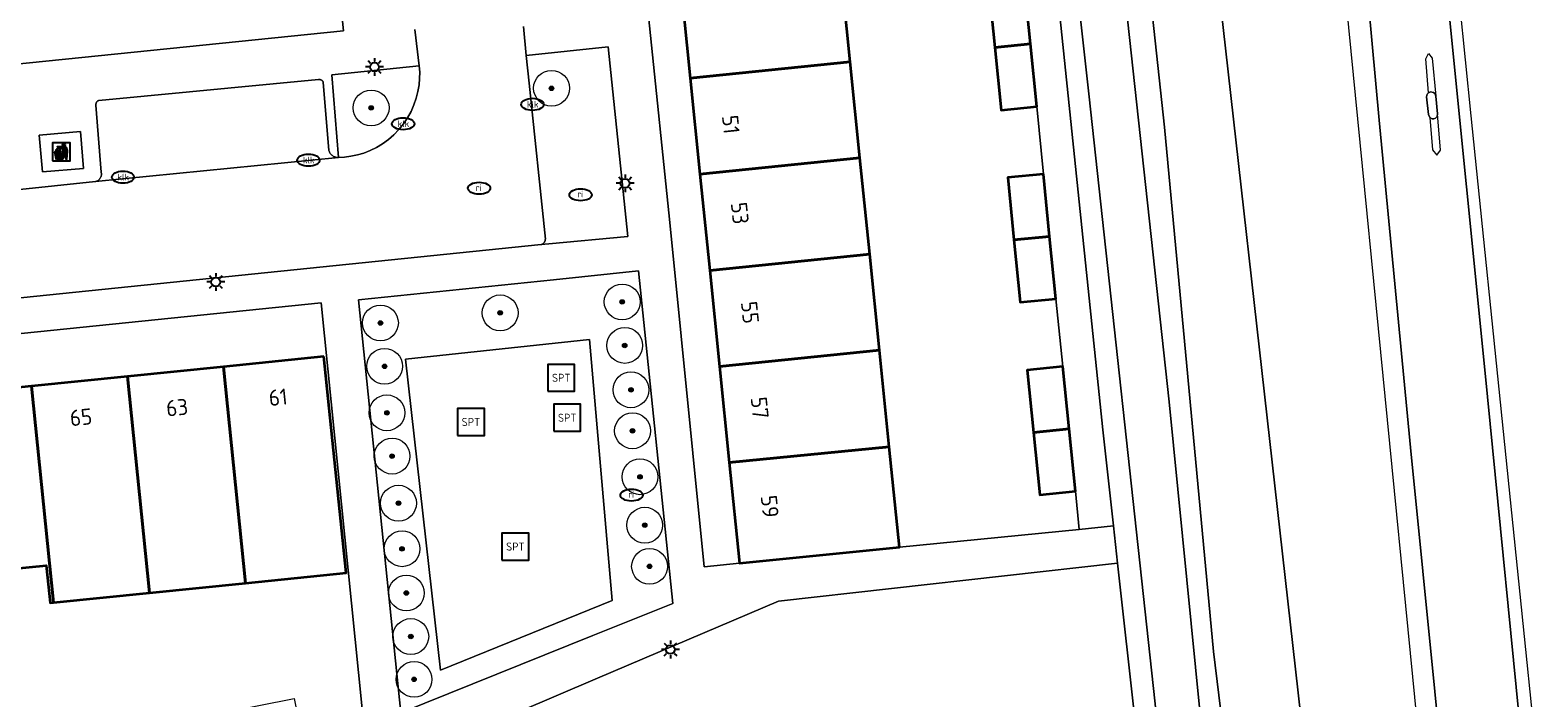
# Model space of a CAD drawing. Header units: metres. Extents: x 103671 to 105190, y 427150 to 429171.
# Tile 151 of 256: x 104716 to 104800, y 427461 to 427499. Entities that reach past the tile are written whole.
import ezdxf
from ezdxf.enums import TextEntityAlignment as Align

# ---------------------------------------------------------------- set-up
doc = ezdxf.new("R2010")
doc.units = ezdxf.units.M
for name, color, linetype, lineweight in [('B-WE-GR-BOOM-S', 253, 'Continuous', 25), ('B-WE-IE-AFVAL APART PLAATS-S', 253, 'Continuous', 25), ('B-WE-IE-MEUBILAIR-S', 253, 'Continuous', 25), ('B-WE-IE-MEUBILAIR_WEGMEUBILAIR-S', 253, 'Continuous', 25), ('B-WE-IE-TERREINAFSCHEIDING_KUNSTMATIG_HEKWERK-G', 253, 'IE-TERREINAFSCHEIDING_KUNSTMATIG-SO', 18), ('B-WE-IE-TERREINAFSCHEIDING_KUNSTMATIG_HEKWERK_RASTER-G', 253, 'IE-TERREINAFSCHEIDING_KUNSTMATIG-SO', 18), ('B-WE-OG-BEBOUWING-GV', 253, 'Continuous', 35), ('B-WE-OG-BEBOUWING-T18', 7, 'Continuous', 18), ('B-WE-OG-TERREIN_BEGROEID-GV', 253, 'Continuous', 18), ('B-WE-OG-TERREIN_ERF-GV', 253, 'Continuous', 18), ('B-WE-OG-TERREIN_OEVER-GV', 253, 'Continuous', 18), ('B-WE-OG-WATER_SLOOT-GV', 253, 'Continuous', 18), ('B-WE-OG-WEG-GV', 253, 'Continuous', 18), ('B-WE-VH-GESLOTENVERHARDING-GV', 253, 'Continuous', 18), ('B-WE-VH-GESLOTENVERHARDING_ASFALT-GV', 253, 'Continuous', 18), ('B-WE-VH-GESLOTENVERHARDING_BETON-GV', 253, 'Continuous', 18), ('B-WE-VH-GESLOTENVERHARDING_KUNSTSTOF-GV', 253, 'Continuous', 18), ('B-WE-VH-OPENVERHARDING_BETONSTRAATSTEEN-GV', 253, 'Continuous', 18), ('B-WE-VH-OPENVERHARDING_TEGEL-GV', 253, 'Continuous', 18), ('B-WE-VW-MARKERING_PICTOGRAM-G', 253, 'Continuous', 18)]:
    doc.layers.add(name, color=color, linetype=linetype, lineweight=lineweight)
doc.styles.add('NLCS-ISO', font='NLCS-ISO.ttf')
doc.styles.add('NLCS-ISO-M500-T18', font='NLCS-ISO.ttf', dxfattribs={"height": 0.9})
doc.linetypes.add('IE-TERREINAFSCHEIDING_KUNSTMATIG-SO', pattern='A,4,[82,NLCS.SHX,S=0.75,R=90,X=0,Y=0],4,-2', length=10)

# ---------------------------------------------------------------- blocks, each defined once
blk = doc.blocks.new('SIE-AFVAL APART PLAATS-SO')
h = blk.add_hatch(color=256)
h.dxf.hatch_style = 1
h.paths.add_polyline_path([(-0.09, 0.07), (-1.76, 0.07, 0.819081), (-1.79, -0.09), (-1.4, -2.19, 0.36153), (-1.37, -2.21), (-0.47, -2.21, 0.36153), (-0.44, -2.19), (-0.05, -0.09, 0.819081)])
h.paths.add_polyline_path([(-0.16, -0.1), (-0.2, -0.33), (-0.49, -0.33), (-0.47, -0.1)], flags=16)
h.paths.add_polyline_path([(-0.55, -0.1), (-0.58, -0.33), (-0.87, -0.33), (-0.87, -0.1)], flags=16)
h.paths.add_polyline_path([(-0.22, -0.42), (-0.27, -0.73), (-0.53, -0.73), (-0.5, -0.42)], flags=16)
h.paths.add_polyline_path([(-0.58, -0.42), (-0.61, -0.73), (-0.87, -0.73), (-0.87, -0.42)], flags=16)
h.paths.add_polyline_path([(-0.95, -0.1), (-0.95, -0.33), (-1.27, -0.33), (-1.29, -0.1)], flags=16)
h.paths.add_polyline_path([(-0.95, -0.42), (-0.95, -0.73), (-1.23, -0.73), (-1.26, -0.42)], flags=16)
h.paths.add_polyline_path([(-0.29, -0.83), (-0.34, -1.09), (-0.56, -1.09), (-0.54, -0.83)], flags=16)
h.paths.add_polyline_path([(-0.62, -0.83), (-0.65, -1.09), (-0.87, -1.09), (-0.87, -0.83)], flags=16)
h.paths.add_polyline_path([(-0.95, -0.83), (-0.95, -1.09), (-1.2, -1.09), (-1.22, -0.83)], flags=16)
h.paths.add_polyline_path([(-1.35, -0.33), (-1.64, -0.33), (-1.69, -0.1), (-1.37, -0.1)], flags=16)
h.paths.add_polyline_path([(-1.34, -0.42), (-1.31, -0.73), (-1.57, -0.73), (-1.63, -0.42)], flags=16)
h.paths.add_polyline_path([(-0.36, -1.18), (-0.41, -1.44), (-0.6, -1.44), (-0.57, -1.18)], flags=16)
h.paths.add_polyline_path([(-0.65, -1.18), (-0.68, -1.44), (-0.87, -1.44), (-0.87, -1.18)], flags=16)
h.paths.add_polyline_path([(-1.3, -0.83), (-1.28, -1.09), (-1.5, -1.09), (-1.55, -0.83)], flags=16)
h.paths.add_polyline_path([(-0.95, -1.18), (-0.95, -1.44), (-1.17, -1.44), (-1.19, -1.18)], flags=16)
h.paths.add_polyline_path([(-0.42, -1.53), (-0.47, -1.79), (-0.63, -1.79), (-0.6, -1.53)], flags=16)
h.paths.add_polyline_path([(-1.27, -1.18), (-1.25, -1.44), (-1.44, -1.44), (-1.49, -1.18)], flags=16)
h.paths.add_polyline_path([(-0.69, -1.53), (-0.71, -1.79), (-0.87, -1.79), (-0.87, -1.53)], flags=16)
h.paths.add_polyline_path([(-0.95, -1.53), (-0.95, -1.79), (-1.13, -1.79), (-1.16, -1.53)], flags=16)
h.paths.add_polyline_path([(-1.24, -1.53), (-1.22, -1.79), (-1.37, -1.79), (-1.42, -1.53)], flags=16)
h.paths.add_polyline_path([(-0.49, -1.89), (-0.53, -2.13), (-0.66, -2.13), (-0.64, -1.89)], flags=16)
h.paths.add_polyline_path([(-0.72, -1.89), (-0.74, -2.13), (-0.87, -2.13), (-0.87, -1.89)], flags=16)
h.paths.add_polyline_path([(-0.95, -1.89), (-0.95, -2.13), (-1.1, -2.13), (-1.12, -1.89)], flags=16)
h.paths.add_polyline_path([(-1.21, -1.89), (-1.18, -2.13), (-1.31, -2.13), (-1.35, -1.89)], flags=16)
h.paths.add_polyline_path([(-0.19, 0.78, -0.01173), (-0.3, 0.78, -0.148797), (-0.42, 1.03, -0.136076), (-0.69, 0.87), (-0.78, 0.85, -0.038293), (-1.14, 0.96), (-1.19, 0.81, -0.243822), (-1.56, 0.45, 0.344326), (-1, 0.22, -0.139345), (-0.6, 0.22, 0.618436), (-0.56, 0.27, -0.441494), (-0.47, 0.44, 0.309048)])
h.paths.add_polyline_path([(-0.49, 0.51, 0.351556), (-0.64, 0.31, 0.121061), (-1.02, 0.29, -0.288745), (-1.45, 0.42, 0.203599), (-1.12, 0.79), (-1.09, 0.87, 0.083075), (-0.28, 0.71, -0.242261)], flags=16)
h.paths.add_polyline_path([(-0.4, 0.79, -0.023345), (-0.63, 0.82, 0.07081), (-0.46, 0.9, 0.059965)], flags=16)
h.paths.add_polyline_path([(1.12, 1.48), (-1.07, 1.48, 0.860559), (-1.08, 1.42), (0.29, 1, -0.146703), (0.53, 0.28, 0.421968), (0.56, 0.25), (1.6, 0.31, 0.450293), (1.63, 0.34, 0.122241)])
h.paths.add_polyline_path([(0.26, 1.93, 1), (1.07, 1.93, 1)])
h.paths.add_polyline_path([(1.65, 0.15, 0.429303), (1.62, 0.18), (0.55, 0.23, 0.38429), (0.51, 0.2), (0.16, -2.16, 0.83726), (0.22, -2.18), (0.99, -0.78, -0.688204), (1.05, -0.78), (1.36, -2.14, 0.84934), (1.42, -2.14)])
for p, q in [((-0.09, 0.07), (-1.76, 0.07)), ((-1.4, -2.19), (-1.79, -0.09)), ((-1.37, -0.1), (-1.69, -0.1)), ((-1.64, -0.33), (-1.69, -0.1)), ((-1.64, -0.33), (-1.35, -0.33)), ((-1.63, -0.42), (-1.34, -0.42)), ((-1.57, -0.73), (-1.63, -0.42)), ((-1.57, -0.73), (-1.31, -0.73)), ((-1.55, -0.83), (-1.3, -0.83)), ((-1.5, -1.09), (-1.55, -0.83)), ((-1.5, -1.09), (-1.28, -1.09)), ((-1.49, -1.18), (-1.27, -1.18)), ((-1.44, -1.44), (-1.49, -1.18)), ((-1.44, -1.44), (-1.25, -1.44)), ((-1.42, -1.53), (-1.24, -1.53)), ((-1.37, -1.79), (-1.42, -1.53)), ((-1.37, -1.79), (-1.22, -1.79)), ((-1.37, -2.21), (-0.47, -2.21)), ((-1.31, -2.13), (-1.35, -1.89)), ((-1.35, -1.89), (-1.21, -1.89)), ((-1.31, -2.13), (-1.18, -2.13)), ((-0.95, -0.1), (-1.29, -0.1)), ((-1.27, -0.33), (-0.95, -0.33)), ((-1.26, -0.42), (-0.95, -0.42)), ((-1.23, -0.73), (-0.95, -0.73)), ((-1.22, -0.83), (-0.95, -0.83)), ((-1.2, -1.09), (-0.95, -1.09)), ((-1.19, -1.18), (-0.95, -1.18)), ((-1.17, -1.44), (-0.95, -1.44)), ((-1.16, -1.53), (-0.95, -1.53)), ((-1.13, -1.79), (-0.95, -1.79)), ((-1.12, -1.89), (-0.95, -1.89)), ((-1.1, -2.13), (-0.95, -2.13)), ((-0.95, -0.1), (-0.95, -0.33)), ((-0.95, -0.42), (-0.95, -0.73)), ((-0.95, -0.83), (-0.95, -1.09)), ((-0.95, -1.18), (-0.95, -1.44)), ((-0.95, -1.53), (-0.95, -1.79)), ((-0.95, -1.89), (-0.95, -2.13)), ((-0.87, -0.1), (-0.87, -0.33)), ((-0.55, -0.1), (-0.87, -0.1)), ((-0.87, -0.33), (-0.58, -0.33)), ((-0.87, -0.42), (-0.87, -0.73)), ((-0.87, -0.42), (-0.58, -0.42)), ((-0.87, -0.73), (-0.61, -0.73)), ((-0.87, -0.83), (-0.62, -0.83)), ((-0.87, -0.83), (-0.87, -1.09)), ((-0.87, -1.09), (-0.65, -1.09)), ((-0.87, -1.18), (-0.65, -1.18)), ((-0.87, -1.18), (-0.87, -1.44)), ((-0.87, -1.44), (-0.68, -1.44)), ((-0.87, -1.53), (-0.69, -1.53)), ((-0.87, -1.53), (-0.87, -1.79)), ((-0.87, -1.79), (-0.71, -1.79)), ((-0.87, -1.89), (-0.87, -2.13)), ((-0.87, -1.89), (-0.72, -1.89)), ((-0.87, -2.13), (-0.74, -2.13)), ((-0.66, -2.13), (-0.53, -2.13)), ((-0.64, -1.89), (-0.49, -1.89)), ((-0.63, -1.79), (-0.47, -1.79)), ((-0.6, -1.44), (-0.41, -1.44)), ((-0.6, -1.53), (-0.42, -1.53)), ((-0.57, -1.18), (-0.36, -1.18)), ((-0.56, -1.09), (-0.34, -1.09)), ((-0.54, -0.83), (-0.29, -0.83)), ((-0.53, -0.73), (-0.27, -0.73)), ((-0.53, -2.13), (-0.49, -1.89)), ((-0.5, -0.42), (-0.22, -0.42)), ((-0.49, -0.33), (-0.2, -0.33)), ((-0.16, -0.1), (-0.47, -0.1)), ((-0.47, -1.79), (-0.42, -1.53)), ((-0.44, -2.19), (-0.05, -0.09)), ((-0.41, -1.44), (-0.36, -1.18)), ((-0.34, -1.09), (-0.29, -0.83)), ((-0.27, -0.73), (-0.22, -0.42)), ((-0.2, -0.33), (-0.16, -0.1))]:
    blk.add_line(p, q)
blk.add_lwpolyline([(-2.5, -2.51), (2.5, -2.51), (2.5, 2.49), (-2.5, 2.49)], close=True)
for points in [[(-0.78, 0.85, -0.038293), (-1.14, 0.96), (-1.19, 0.81, -0.243822), (-1.56, 0.45, 0.344326), (-1, 0.22, -0.139345), (-0.6, 0.22, 0.618436), (-0.56, 0.27, -0.441494), (-0.47, 0.44, 0.309048), (-0.19, 0.78, -0.01173), (-0.3, 0.78, -0.01173)], [(-0.78, 0.85), (-0.69, 0.87, 0.136076), (-0.42, 1.03, 0.156405), (-0.29, 0.77)], [(-0.78, 0.85), (-0.69, 0.87, 0.136076), (-0.42, 1.03, 0.148797), (-0.3, 0.78, 0.148797)], [(-0.63, 0.82, 0.07081), (-0.46, 0.9, 0.059965), (-0.4, 0.79, 0.059965)], [(-0.4, 0.79, -0.023345), (-0.63, 0.82)]]:
    blk.add_lwpolyline(points, format="xyb")
for points in [[(-1.09, 0.87), (-1.12, 0.79, -0.203599), (-1.45, 0.42, 0.288745), (-1.02, 0.29, -0.121061), (-0.64, 0.31, -0.351556), (-0.49, 0.51, 0.242261), (-0.28, 0.71, -0.083075)], [(-1.07, 1.48), (1.12, 1.48, -0.122241), (1.63, 0.34, -0.450293), (1.6, 0.31), (0.56, 0.25, -0.421968), (0.53, 0.28, 0.146703), (0.29, 1), (-1.08, 1.42, -0.860559)], [(0.55, 0.23), (1.62, 0.18, -0.429303), (1.65, 0.15), (1.42, -2.14, -0.84934), (1.36, -2.14), (1.05, -0.78, 0.688204), (0.99, -0.78), (0.22, -2.18, -0.83726), (0.16, -2.16), (0.51, 0.2, -0.38429)]]:
    blk.add_lwpolyline(points, format="xyb", close=True)
for points in [[(-1.35, -0.33), (-1.37, -0.1)], [(-1.31, -0.73), (-1.34, -0.42)], [(-1.28, -1.09), (-1.3, -0.83)], [(-1.27, -0.33), (-1.29, -0.1)], [(-1.25, -1.44), (-1.27, -1.18)], [(-1.23, -0.73), (-1.26, -0.42)], [(-1.22, -1.79), (-1.24, -1.53)], [(-1.2, -1.09), (-1.22, -0.83)], [(-1.18, -2.13), (-1.21, -1.89)], [(-1.17, -1.44), (-1.19, -1.18)], [(-1.18, -2.22), (-1.18, -2.21)], [(-1.13, -1.79), (-1.16, -1.53)], [(-1.1, -2.13), (-1.12, -1.89)], [(-0.74, -2.13), (-0.72, -1.89)], [(-0.71, -1.79), (-0.69, -1.53)], [(-0.68, -1.44), (-0.65, -1.18)], [(-0.66, -2.13), (-0.64, -1.89)], [(-0.65, -1.09), (-0.62, -0.83)], [(-0.63, -1.79), (-0.6, -1.53)], [(-0.61, -0.73), (-0.58, -0.42)], [(-0.6, -1.44), (-0.57, -1.18)], [(-0.58, -0.33), (-0.55, -0.1)], [(-0.56, -1.09), (-0.54, -0.83)], [(-0.53, -0.73), (-0.5, -0.42)], [(-0.49, -0.33), (-0.47, -0.1)]]:
    blk.add_lwpolyline(points)
blk.add_circle((0.66, 1.93), 0.401)
for centre, radius, start, end in [((-1.76, -0.01), 0.0869, 90, 247.281), ((-0.09, -0.01), 0.0869, 292.719, 90), ((-1.37, -2.18), 0.0318, 190.4943, 270), ((-0.47, -2.18), 0.0318, 270, 349.5057)]:
    blk.add_arc(centre, radius, start, end)
blk = doc.blocks.new('SIE-MEUBILAIR_PAAL_LICHTMAST-SO')
for points in [[(-0.62, 0), (-1, 0)], [(-0.71, 0.71), (-0.44, 0.44)], [(0, 1), (0, 0.62)], [(0.44, 0.44), (0.71, 0.71)], [(1, 0), (0.62, 0)], [(-0.71, -0.71), (-0.44, -0.44)], [(0, -0.62), (0, -1)], [(0.44, -0.44), (0.71, -0.71)]]:
    blk.add_lwpolyline(points)
blk.add_circle((0, 0), 0.5)
blk = doc.blocks.new('SIE-MEUBILAIR_PUT_KOLK-SO')
blk.add_ellipse((0, 0), major_axis=(1.25, 0), ratio=0.54)
at = {"style": 'NLCS-ISO'}
blk.add_text('klk', height=0.75, dxfattribs=at).set_placement((0.03, 0), align=Align.MIDDLE_CENTER)
blk = doc.blocks.new('SIE-MEUBILAIR_PUT_RIOOLPUT-SO')
blk.add_ellipse((0, 0), major_axis=(1.25, 0), ratio=0.54)
at = {"style": 'NLCS-ISO'}
blk.add_text('ri', height=0.75, dxfattribs=at).set_placement((-0.04, 0.07), align=Align.MIDDLE_CENTER)
blk = doc.blocks.new('SIE-WEG_SPEELTOESTEL-SO')
at = {"flags": 128}
blk.add_lwpolyline([(-3.75, -3.75), (3.75, -3.75), (3.75, 3.75), (-3.75, 3.75)], close=True, dxfattribs=at)
at = {"style": 'NLCS-ISO'}
blk.add_text('SPT', height=2.25, dxfattribs=at).set_placement((0, 0), align=Align.MIDDLE_CENTER)
blk = doc.blocks.new('SGR-BOOM_GBKN-SO')
at = {"linetype": 'ByBlock', "lineweight": 18}
h = blk.add_hatch(color=0, dxfattribs=at)
h.dxf.hatch_style = 1
edge = h.paths.add_edge_path()
edge.add_arc((0, 0), 0.25, 0, 360)
at = {"color": 0, "linetype": 'ByBlock', "lineweight": 18}
for radius in [2, 0.25]:
    blk.add_circle((0, 0), radius, dxfattribs=at)
at = {"color": 0, "linetype": 'ByBlock', "lineweight": 18, "style": 'NLCS-ISO'}
blk.add_attdef('SOORT', (2.5, 0), '', height=1.5, dxfattribs=at)

msp = doc.modelspace()

# ---------------------------------------------------------------- linework, layer by layer
at = {"layer": 'B-WE-IE-TERREINAFSCHEIDING_KUNSTMATIG_HEKWERK-G', "flags": 128}
for points in [[(104713.791, 427496.5), (104733.371, 427498.491)], [(104772.456, 427490.494), (104772.089, 427494.271)], [(104773.538, 427479.74), (104773.148, 427483.523)], [(104774.248, 427472.777), (104774.457, 427470.635)], [(104774.457, 427470.635), (104764.423, 427469.634)]]:
    msp.add_lwpolyline(points, dxfattribs=at)
at = {"layer": 'B-WE-IE-TERREINAFSCHEIDING_KUNSTMATIG_HEKWERK_RASTER-G', "flags": 128}
for points in [[(104793.596, 427457.285), (104789.389, 427500)], [(104795.703, 427500), (104796.322, 427493.744)], [(104796.322, 427493.744), (104800.479, 427453.191)]]:
    msp.add_lwpolyline(points, dxfattribs=at)
at = {"layer": 'B-WE-OG-BEBOUWING-GV', "flags": 128}
for points in [[(104761.117, 427502.123), (104752.181, 427501.213), (104752.728, 427495.846), (104761.663, 427496.756)], [(104771.378, 427501.244), (104769.388, 427501.041), (104769.743, 427497.559), (104771.733, 427497.762)], [(104771.733, 427497.762), (104769.743, 427497.559), (104770.099, 427494.068), (104772.089, 427494.271)], [(104761.663, 427496.756), (104752.728, 427495.846), (104753.274, 427490.479), (104762.209, 427491.389)], [(104762.209, 427491.389), (104753.274, 427490.479), (104753.821, 427485.111), (104762.755, 427486.021)], [(104772.456, 427490.494), (104770.466, 427490.296), (104770.812, 427486.814), (104772.802, 427487.011)], [(104772.802, 427487.011), (104770.812, 427486.814), (104771.158, 427483.325), (104773.148, 427483.523)], [(104762.755, 427486.021), (104753.821, 427485.111), (104754.368, 427479.744), (104763.302, 427480.654)], [(104732.276, 427480.289), (104726.655, 427479.719), (104727.885, 427467.632), (104733.506, 427468.202)], [(104763.302, 427480.654), (104754.368, 427479.744), (104754.915, 427474.364), (104763.851, 427475.255)], [(104726.655, 427479.719), (104721.292, 427479.174), (104722.523, 427467.089), (104727.885, 427467.632)], [(104773.538, 427479.74), (104771.548, 427479.537), (104771.903, 427476.055), (104773.893, 427476.258)], [(104715.934, 427478.63), (104710.575, 427478.086), (104711.804, 427466.018), (104712.011, 427466.039), (104711.798, 427468.128), (104716.763, 427468.616), (104716.975, 427466.527), (104717.164, 427466.546)], [(104721.292, 427479.174), (104715.934, 427478.63), (104717.164, 427466.546), (104722.523, 427467.089)], [(104773.893, 427476.258), (104771.903, 427476.055), (104772.258, 427472.574), (104774.248, 427472.777)], [(104763.851, 427475.255), (104754.915, 427474.364), (104755.488, 427468.743), (104764.423, 427469.634)]]:
    msp.add_lwpolyline(points, close=True, dxfattribs=at)
at = {"layer": 'B-WE-OG-TERREIN_BEGROEID-GV', "flags": 128}
for points in [[(104772.472, 427563.738), (104773.528, 427549.226), (104774.89, 427532.484), (104776.779, 427515.672), (104778.475, 427500), (104779.221, 427493.114), (104781.96, 427463.806), (104783.434, 427451.757)], [(104788.416, 427446.138), (104782.354, 427500), (104780.182, 427519.3), (104776.574, 427562.215)]]:
    msp.add_lwpolyline(points, dxfattribs=at)
for points in [[(104744.404, 427486.546), (104744.831, 427486.586), (104749.244, 427486.996), (104748.144, 427497.6), (104743.574, 427497.108), (104743.733, 427495.576), (104744.639, 427486.85), (104744.638, 427486.831), (104744.635, 427486.811), (104744.632, 427486.791), (104744.627, 427486.772), (104744.621, 427486.752), (104744.613, 427486.733), (104744.605, 427486.714), (104744.595, 427486.695), (104744.583, 427486.677), (104744.571, 427486.66), (104744.557, 427486.643), (104744.543, 427486.628), (104744.527, 427486.614), (104744.511, 427486.6), (104744.494, 427486.588), (104744.477, 427486.577), (104744.459, 427486.568), (104744.441, 427486.559), (104744.422, 427486.552)], [(104737.597, 427496.538), (104732.712, 427496.045), (104733.081, 427491.413), (104733.427, 427491.433), (104733.781, 427491.482), (104734.141, 427491.559), (104734.501, 427491.668), (104734.859, 427491.809), (104735.21, 427491.983), (104735.55, 427492.188), (104735.875, 427492.425), (104736.181, 427492.692), (104736.463, 427492.985), (104736.718, 427493.302), (104736.944, 427493.638), (104737.138, 427493.991), (104737.3, 427494.354), (104737.428, 427494.724), (104737.523, 427495.097), (104737.585, 427495.468), (104737.617, 427495.834), (104737.62, 427496.192)], [(104736.563, 427460.385), (104747.3, 427464.698), (104751.766, 427466.492), (104749.85, 427485.079), (104745.095, 427484.589), (104734.207, 427483.468)], [(104736.828, 427480.152), (104747.101, 427481.249), (104748.374, 427466.655), (104738.788, 427462.771)]]:
    msp.add_lwpolyline(points, close=True, dxfattribs=at)
at = {"layer": 'B-WE-OG-TERREIN_ERF-GV', "flags": 128}
for points in [[(104713.791, 427496.5), (104733.371, 427498.491), (104731.066, 427521.13), (104728.602, 427546.259), (104708.956, 427544.281)], [(104761.117, 427502.123), (104761.663, 427496.756), (104762.209, 427491.389), (104762.755, 427486.021), (104763.302, 427480.654), (104763.851, 427475.255), (104764.423, 427469.634), (104774.457, 427470.635), (104774.248, 427472.777), (104772.258, 427472.574), (104771.903, 427476.055), (104771.548, 427479.537), (104773.538, 427479.74), (104773.148, 427483.523), (104771.158, 427483.325), (104770.812, 427486.814), (104770.466, 427490.296), (104772.456, 427490.494), (104772.089, 427494.271), (104770.099, 427494.068), (104769.743, 427497.559), (104769.388, 427501.041)], [(104709.892, 427453.967), (104716.61, 427455.33), (104716.027, 427458.273), (104717.985, 427458.653), (104719.948, 427459.035), (104720.534, 427456.102), (104727.271, 427457.458), (104726.672, 427460.403), (104728.642, 427460.796), (104730.603, 427461.188), (104731.187, 427458.237), (104734.575, 427458.959), (104732.116, 427483.29), (104707.874, 427480.82)], [(104779.651, 427441.319), (104776.604, 427468.739), (104757.658, 427466.631), (104747.559, 427462.318), (104736.277, 427457.499)]]:
    msp.add_lwpolyline(points, dxfattribs=at)
for points in [[(104753.274, 427490.479), (104752.728, 427495.846), (104752.181, 427501.213), (104751.634, 427506.58), (104751.088, 427511.948), (104750.515, 427517.569), (104748.532, 427517.367), (104749.326, 427509.781), (104751.585, 427487.788), (104753.512, 427468.546), (104755.488, 427468.743), (104754.915, 427474.364), (104754.368, 427479.744), (104753.821, 427485.111)], [(104710.575, 427478.086), (104715.934, 427478.63), (104721.292, 427479.174), (104726.655, 427479.719), (104732.276, 427480.289), (104733.506, 427468.202), (104727.885, 427467.632), (104722.523, 427467.089), (104717.164, 427466.546), (104716.975, 427466.527), (104716.763, 427468.616), (104711.798, 427468.128), (104712.011, 427466.039), (104711.804, 427466.018), (104706.446, 427465.472), (104701.087, 427464.926), (104695.729, 427464.379), (104690.371, 427463.833), (104684.75, 427463.261), (104683.52, 427475.34), (104689.141, 427475.91), (104694.5, 427476.454), (104699.858, 427476.998), (104705.217, 427477.542)]]:
    msp.add_lwpolyline(points, close=True, dxfattribs=at)
at = {"layer": 'B-WE-OG-TERREIN_OEVER-GV', "flags": 128}
for points in [[(104767.018, 427581.406), (104767.7, 427554.174), (104770.121, 427530.795), (104769.692, 427530.758), (104770.295, 427524.828), (104770.736, 427524.851), (104775.774, 427476.202), (104776.372, 427470.826), (104776.604, 427468.739), (104779.651, 427441.319), (104780.277, 427443.078), (104778.708, 427460.89), (104774.994, 427494.975), (104774.435, 427500), (104771.45, 427526.889), (104768.821, 427557.345)], [(104771.052, 427580.992), (104771.89, 427553.821), (104774.862, 427520.191), (104777.057, 427500), (104779.476, 427477.763), (104782.931, 427443.051), (104782.479, 427442.013), (104781.607, 427441.87), (104780.531, 427442.17), (104780.277, 427443.078), (104779.651, 427441.319), (104780.652, 427441.007), (104782.44, 427441.064), (104783.865, 427441.555), (104784.074, 427444.246), (104783.434, 427451.757), (104781.96, 427463.806), (104779.221, 427493.114), (104778.475, 427500), (104776.779, 427515.672), (104774.89, 427532.484), (104773.528, 427549.226), (104772.472, 427563.738)]]:
    msp.add_lwpolyline(points, dxfattribs=at)
at = {"layer": 'B-WE-OG-WATER_SLOOT-GV', "flags": 128}
msp.add_lwpolyline([(104767.526, 427587.973), (104767.72, 427583.532), (104768.158, 427578.474), (104768.821, 427557.345), (104771.45, 427526.889), (104774.435, 427500), (104774.994, 427494.975), (104778.708, 427460.89), (104780.277, 427443.078), (104780.531, 427442.17), (104781.607, 427441.87), (104782.479, 427442.013), (104782.931, 427443.051), (104779.476, 427477.763), (104777.057, 427500), (104774.862, 427520.191), (104771.89, 427553.821), (104771.052, 427580.992), (104770.924, 427584.294), (104769.344, 427586.617)], close=True, dxfattribs=at)
at = {"layer": 'B-WE-OG-WEG-GV', "flags": 128}
for points in [[(104776.574, 427562.215), (104780.182, 427519.3), (104782.354, 427500), (104788.416, 427446.138)], [(104789.39, 427559.781), (104791.73, 427533.326), (104795.067, 427500), (104797.116, 427479.548), (104799.44, 427455.973), (104800.758, 427440.886), (104801.436, 427428.96), (104802.269, 427411.949), (104803.743, 427395.171)], [(104795.013, 427454.668), (104792.968, 427475.218), (104791.217, 427493.509), (104790.612, 427500), (104789.07, 427516.58), (104787.161, 427536.601), (104786.232, 427546.577), (104785.298, 427557.486)]]:
    msp.add_lwpolyline(points, dxfattribs=at)
at = {"layer": 'B-WE-VH-GESLOTENVERHARDING-GV', "flags": 128}
msp.add_lwpolyline([(104794.245, 427495.049), (104794.077, 427495.078), (104793.962, 427495.034), (104793.892, 427494.957), (104793.862, 427494.798), (104793.961, 427493.819), (104794.044, 427493.648), (104794.167, 427493.578), (104794.257, 427493.578), (104794.365, 427493.619), (104794.445, 427493.712), (104794.478, 427493.862), (104794.378, 427494.852), (104794.312, 427494.985)], close=True, dxfattribs=at)
at = {"layer": 'B-WE-VH-GESLOTENVERHARDING_ASFALT-GV', "flags": 128}
for points in [[(104803.743, 427395.171), (104802.269, 427411.949), (104801.436, 427428.96), (104800.758, 427440.886), (104799.44, 427455.973), (104797.116, 427479.548), (104795.067, 427500), (104791.73, 427533.326), (104789.39, 427559.781), (104788.688, 427575.16), (104787.829, 427592.871), (104786.968, 427606.146), (104786.022, 427628.424), (104783.718, 427665.973), (104783.005, 427680.045), (104782.897, 427682.171), (104782.869, 427682.742), (104781.905, 427702.367), (104781.525, 427716.747), (104782.355, 427729.504)], [(104785.298, 427557.486), (104786.232, 427546.577), (104787.161, 427536.601), (104789.07, 427516.58), (104790.612, 427500), (104791.217, 427493.509), (104792.968, 427475.218), (104795.013, 427454.668), (104795.795, 427445.604), (104795.789, 427442.045), (104795.38, 427438.718), (104794.854, 427435.572), (104795.447, 427414.104), (104796.036, 427410.806), (104798.618, 427378.36)]]:
    msp.add_lwpolyline(points, dxfattribs=at)
msp.add_lwpolyline([(104794.077, 427495.078), (104794.245, 427495.049), (104794.312, 427494.985), (104794.378, 427494.852), (104794.478, 427493.862), (104794.445, 427493.712), (104794.365, 427493.619), (104794.257, 427493.578), (104794.167, 427493.578), (104794.044, 427493.648), (104793.961, 427493.819), (104793.862, 427494.798), (104793.892, 427494.957), (104793.962, 427495.034)], close=True, dxfattribs=at)
at = {"layer": 'B-WE-VH-GESLOTENVERHARDING_BETON-GV', "flags": 128}
msp.add_lwpolyline([(104718.667, 427492.865), (104716.371, 427492.659), (104716.561, 427490.623), (104718.845, 427490.803)], close=True, dxfattribs=at)
at = {"layer": 'B-WE-VH-GESLOTENVERHARDING_KUNSTSTOF-GV', "flags": 128}
msp.add_lwpolyline([(104747.101, 427481.249), (104736.828, 427480.152), (104738.788, 427462.771), (104748.374, 427466.655)], close=True, dxfattribs=at)
at = {"layer": 'B-WE-VH-OPENVERHARDING_BETONSTRAATSTEEN-GV', "flags": 128}
for points in [[(104711.497, 427483.177), (104744.404, 427486.546), (104744.422, 427486.552), (104744.441, 427486.559), (104744.459, 427486.568), (104744.477, 427486.577), (104744.494, 427486.588), (104744.511, 427486.6), (104744.527, 427486.614), (104744.543, 427486.628), (104744.557, 427486.643), (104744.571, 427486.66), (104744.583, 427486.677), (104744.595, 427486.695), (104744.605, 427486.714), (104744.613, 427486.733), (104744.621, 427486.752), (104744.627, 427486.772), (104744.632, 427486.791), (104744.635, 427486.811), (104744.638, 427486.831), (104744.639, 427486.85), (104743.733, 427495.576), (104743.574, 427497.108), (104743.425, 427498.737)], [(104737.343, 427498.576), (104737.597, 427496.538), (104737.62, 427496.192), (104737.617, 427495.834), (104737.585, 427495.468), (104737.523, 427495.097), (104737.428, 427494.724), (104737.3, 427494.354), (104737.138, 427493.991), (104736.944, 427493.638), (104736.718, 427493.302), (104736.463, 427492.985), (104736.181, 427492.692), (104735.875, 427492.425), (104735.55, 427492.188), (104735.21, 427491.983), (104734.859, 427491.809), (104734.501, 427491.668), (104734.141, 427491.559), (104733.781, 427491.482), (104733.427, 427491.433), (104733.081, 427491.413), (104719.509, 427490.069), (104712.279, 427489.317)]]:
    msp.add_lwpolyline(points, dxfattribs=at)
at = {"layer": 'B-WE-VH-OPENVERHARDING_TEGEL-GV', "flags": 128}
for points in [[(104711.493, 427518.373), (104711.112, 427522.182), (104710.758, 427525.663), (104710.403, 427529.145), (104710.05, 427532.874), (104709.698, 427536.356), (104709.344, 427539.856), (104708.956, 427544.281), (104728.602, 427546.259), (104731.066, 427521.13), (104733.371, 427498.491), (104713.791, 427496.5), (104713.312, 427500.677), (104712.954, 427504.151), (104712.595, 427507.633), (104712.19, 427511.408), (104711.842, 427514.89)], [(104731.974, 427495.766), (104719.704, 427494.607), (104719.689, 427494.602), (104719.674, 427494.596), (104719.659, 427494.588), (104719.644, 427494.58), (104719.63, 427494.57), (104719.616, 427494.559), (104719.603, 427494.547), (104719.591, 427494.534), (104719.58, 427494.52), (104719.57, 427494.505), (104719.561, 427494.49), (104719.554, 427494.473), (104719.547, 427494.457), (104719.542, 427494.44), (104719.538, 427494.423), (104719.536, 427494.406), (104719.535, 427494.389), (104719.535, 427494.372), (104719.536, 427494.356), (104719.538, 427494.34), (104719.832, 427490.594), (104719.838, 427490.563), (104719.843, 427490.532), (104719.845, 427490.499), (104719.844, 427490.465), (104719.841, 427490.431), (104719.835, 427490.396), (104719.825, 427490.362), (104719.813, 427490.328), (104719.798, 427490.295), (104719.781, 427490.264), (104719.761, 427490.234), (104719.738, 427490.205), (104719.713, 427490.18), (104719.687, 427490.156), (104719.659, 427490.135), (104719.63, 427490.116), (104719.6, 427490.101), (104719.57, 427490.088), (104719.539, 427490.077), (104719.509, 427490.069), (104733.081, 427491.413), (104733.048, 427491.413), (104733.014, 427491.416), (104732.98, 427491.421), (104732.946, 427491.428), (104732.912, 427491.437), (104732.878, 427491.449), (104732.845, 427491.463), (104732.813, 427491.479), (104732.781, 427491.498), (104732.751, 427491.519), (104732.723, 427491.541), (104732.696, 427491.566), (104732.671, 427491.592), (104732.648, 427491.62), (104732.627, 427491.649), (104732.608, 427491.678), (104732.591, 427491.709), (104732.576, 427491.74), (104732.564, 427491.771), (104732.554, 427491.803), (104732.234, 427495.624), (104732.228, 427495.638), (104732.222, 427495.652), (104732.214, 427495.665), (104732.205, 427495.679), (104732.195, 427495.691), (104732.184, 427495.704), (104732.172, 427495.715), (104732.159, 427495.726), (104732.145, 427495.735), (104732.131, 427495.744), (104732.116, 427495.752), (104732.1, 427495.758), (104732.084, 427495.763), (104732.068, 427495.767), (104732.052, 427495.77), (104732.036, 427495.771), (104732.02, 427495.771), (104732.004, 427495.771), (104731.989, 427495.769)], [(104716.371, 427492.659), (104718.667, 427492.865), (104718.845, 427490.803), (104716.561, 427490.623)], [(104747.3, 427464.698), (104736.563, 427460.385), (104734.207, 427483.468), (104745.095, 427484.589), (104749.85, 427485.079), (104751.766, 427466.492)]]:
    msp.add_lwpolyline(points, close=True, dxfattribs=at)
for points in [[(104771.378, 427501.244), (104771.733, 427497.762), (104772.089, 427494.271), (104772.456, 427490.494), (104772.802, 427487.011), (104773.148, 427483.523), (104773.538, 427479.74), (104773.893, 427476.258), (104774.248, 427472.777), (104774.457, 427470.635), (104776.372, 427470.826), (104775.774, 427476.202), (104770.736, 427524.851)], [(104736.277, 427457.499), (104747.559, 427462.318), (104757.658, 427466.631), (104776.604, 427468.739), (104776.372, 427470.826), (104774.457, 427470.635), (104764.423, 427469.634), (104755.488, 427468.743), (104753.512, 427468.546), (104751.585, 427487.788), (104749.326, 427509.781)], [(104743.425, 427498.737), (104743.574, 427497.108), (104748.144, 427497.6), (104749.244, 427486.996), (104744.831, 427486.586), (104744.404, 427486.546), (104711.497, 427483.177)], [(104712.279, 427489.317), (104719.509, 427490.069), (104719.539, 427490.077), (104719.57, 427490.088), (104719.6, 427490.101), (104719.63, 427490.116), (104719.659, 427490.135), (104719.687, 427490.156), (104719.713, 427490.18), (104719.738, 427490.205), (104719.761, 427490.234), (104719.781, 427490.264), (104719.798, 427490.295), (104719.813, 427490.328), (104719.825, 427490.362), (104719.835, 427490.396), (104719.841, 427490.431), (104719.844, 427490.465), (104719.845, 427490.499), (104719.843, 427490.532), (104719.838, 427490.563), (104719.832, 427490.594), (104719.538, 427494.34), (104719.536, 427494.356), (104719.535, 427494.372), (104719.535, 427494.389), (104719.536, 427494.406), (104719.538, 427494.423), (104719.542, 427494.44), (104719.547, 427494.457), (104719.554, 427494.473), (104719.561, 427494.49), (104719.57, 427494.505), (104719.58, 427494.52), (104719.591, 427494.534), (104719.603, 427494.547), (104719.616, 427494.559), (104719.63, 427494.57), (104719.644, 427494.58), (104719.659, 427494.588), (104719.674, 427494.596), (104719.689, 427494.602), (104719.704, 427494.607), (104731.974, 427495.766), (104731.989, 427495.769), (104732.004, 427495.771), (104732.02, 427495.771), (104732.036, 427495.771), (104732.052, 427495.77), (104732.068, 427495.767), (104732.084, 427495.763), (104732.1, 427495.758), (104732.116, 427495.752), (104732.131, 427495.744), (104732.145, 427495.735), (104732.159, 427495.726), (104732.172, 427495.715), (104732.184, 427495.704), (104732.195, 427495.691), (104732.205, 427495.679), (104732.214, 427495.665), (104732.222, 427495.652), (104732.228, 427495.638), (104732.234, 427495.624), (104732.554, 427491.803), (104732.564, 427491.771), (104732.576, 427491.74), (104732.591, 427491.709), (104732.608, 427491.678), (104732.627, 427491.649), (104732.648, 427491.62), (104732.671, 427491.592), (104732.696, 427491.566), (104732.723, 427491.541), (104732.751, 427491.519), (104732.781, 427491.498), (104732.813, 427491.479), (104732.845, 427491.463), (104732.878, 427491.449), (104732.912, 427491.437), (104732.946, 427491.428), (104732.98, 427491.421), (104733.014, 427491.416), (104733.048, 427491.413), (104733.081, 427491.413), (104732.712, 427496.045), (104737.597, 427496.538), (104737.343, 427498.576)], [(104707.874, 427480.82), (104732.116, 427483.29), (104734.575, 427458.959), (104731.187, 427458.237), (104729.225, 427457.847), (104727.271, 427457.458), (104720.534, 427456.102), (104718.572, 427455.716), (104716.61, 427455.33), (104709.892, 427453.967)]]:
    msp.add_lwpolyline(points, dxfattribs=at)
at = {"layer": 'B-WE-VW-MARKERING_PICTOGRAM-G', "flags": 128}
for points in [[(104793.809, 427496.922), (104793.973, 427497.226)], [(104793.973, 427497.226), (104794.177, 427496.969)], [(104793.962, 427495.034), (104793.809, 427496.922)], [(104794.177, 427496.969), (104794.378, 427494.852)], [(104794.643, 427491.833), (104794.478, 427493.862)], [(104794.044, 427493.648), (104794.198, 427491.839)], [(104794.198, 427491.839), (104794.432, 427491.546)], [(104794.432, 427491.546), (104794.643, 427491.833)]]:
    msp.add_lwpolyline(points, dxfattribs=at)

# ---------------------------------------------------------------- block references
at = {"layer": 'B-WE-GR-BOOM-S', "xscale": 0.5, "yscale": 0.5, "zscale": 0.5}
for p in [(104744.985, 427495.285), (104734.91, 427494.188), (104742.116, 427482.735), (104748.932, 427483.347), (104735.429, 427482.171), (104749.073, 427480.913), (104735.661, 427479.749), (104749.422, 427478.435), (104735.79, 427477.149), (104749.508, 427476.144), (104736.078, 427474.728), (104749.926, 427473.575), (104736.437, 427472.099), (104750.192, 427470.87), (104736.636, 427469.551), (104750.46, 427468.57), (104736.876, 427467.08), (104737.123, 427464.649), (104737.307, 427462.254)]:
    msp.add_blockref('SGR-BOOM_GBKN-SO', p, dxfattribs=at)
at = {"layer": 'B-WE-IE-AFVAL APART PLAATS-S', "xscale": 0.2, "yscale": 0.2, "zscale": 0.2}
msp.add_blockref('SIE-AFVAL APART PLAATS-SO', (104717.608, 427491.731), dxfattribs=at)
at = {"layer": 'B-WE-IE-MEUBILAIR-S', "xscale": 0.5, "yscale": 0.5, "zscale": 0.5}
for name, p in [('SIE-MEUBILAIR_PAAL_LICHTMAST-SO', (104735.097, 427496.475)), ('SIE-MEUBILAIR_PUT_KOLK-SO', (104743.922, 427494.387)), ('SIE-MEUBILAIR_PUT_KOLK-SO', (104736.697, 427493.304)), ('SIE-MEUBILAIR_PUT_KOLK-SO', (104731.408, 427491.271)), ('SIE-MEUBILAIR_PUT_KOLK-SO', (104721.05, 427490.32)), ('SIE-MEUBILAIR_PAAL_LICHTMAST-SO', (104749.092, 427489.974)), ('SIE-MEUBILAIR_PUT_RIOOLPUT-SO', (104740.94, 427489.696)), ('SIE-MEUBILAIR_PUT_RIOOLPUT-SO', (104746.608, 427489.336)), ('SIE-MEUBILAIR_PAAL_LICHTMAST-SO', (104726.23, 427484.461)), ('SIE-MEUBILAIR_PUT_RIOOLPUT-SO', (104749.456, 427472.554)), ('SIE-MEUBILAIR_PAAL_LICHTMAST-SO', (104751.623, 427463.923))]:
    msp.add_blockref(name, p, dxfattribs=at)
at = {"layer": 'B-WE-IE-MEUBILAIR_WEGMEUBILAIR-S', "xscale": 0.2, "yscale": 0.2, "zscale": 0.2}
for p in [(104745.526, 427479.107), (104740.482, 427476.636), (104745.861, 427476.874), (104742.964, 427469.674)]:
    msp.add_blockref('SIE-WEG_SPEELTOESTEL-SO', p, dxfattribs=at)

# ---------------------------------------------------------------- texts
at = {"layer": 'B-WE-OG-BEBOUWING-T18', "style": 'NLCS-ISO-M500-T18'}
for s, rotation, p in [('51', 275.8, (104755.001, 427493.259)), ('53', 275.8, (104755.506, 427488.305)), ('55', 275.8, (104756.071, 427482.758)), ('61', 5.8, (104729.714, 427478.019)), ('63', 5.8, (104724.069, 427477.446)), ('57', 275.8, (104756.614, 427477.429)), ('65', 5.8, (104718.702, 427476.901)), ('59', 275.8, (104757.175, 427471.918))]:
    msp.add_text(s, height=0.9, rotation=rotation, dxfattribs=at).set_placement(p, align=Align.MIDDLE)

doc.saveas('drawing.dxf')
